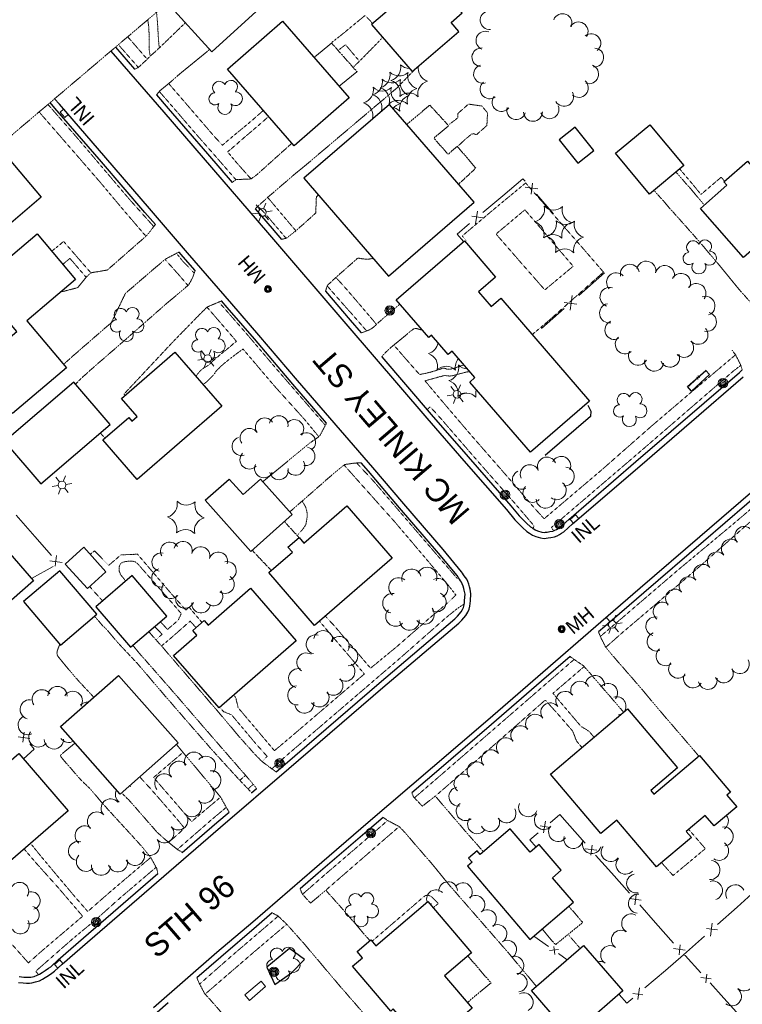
# Model space of a CAD drawing. Extents: x 863487 to 870045, y 569252 to 575761.
# Tile 42 of 66: x 867311 to 867619, y 572581 to 573001. Entities that reach past the tile are written whole.
import ezdxf
from ezdxf.enums import TextEntityAlignment as Align

# ---------------------------------------------------------------- set-up
doc = ezdxf.new("R2010")
doc.units = 0
doc.header["$LTSCALE"] = 0.005
doc.header["$MEASUREMENT"] = 0
for name, pattern in [('DGN Style 2', [25, 12.5, -12.5]), ('DGN Style 3', [37.5, 25, -12.5]), ('DGN Style 5', [20, 10, -10])]:
    doc.linetypes.add(name, pattern=pattern)
for name, color, linetype, lineweight in [('E_DRN_Grate', 5, 'Continuous', 15), ('E_DWY', 2, 'DGN Style 3', 15), ('E_LAND_Vegetation', 3, 'Continuous', 15), ('E_MAP_Limits', 3, 'DGN Style 3', 15), ('E_MISCPROP', 30, 'Continuous', 15), ('E_MISCPROP_HvyDash', 241, 'DGN Style 3', 25), ('E_MISCPROP_HvyLine', 241, 'Continuous', 25), ('E_MISCPROP_Planter', 3, 'Continuous', 15), ('E_MISCPROP_Railing', 30, 'Continuous', 15), ('E_PATH_Sidewalk', 2, 'DGN Style 5', 15), ('E_RDWY', 21, 'Continuous', 25), ('E_RDWY_Name', 21, 'Continuous', 15), ('P_EC_Misc', 4, 'DGN Style 2', 25)]:
    doc.layers.add(name, color=color, linetype=linetype, lineweight=lineweight)
doc.styles.add('Style-IGR_FONT_0', font='IGR_FONT_0.shx')
doc.styles.add('Style-IGR_FONT_1', font='IGR_FONT_1.shx')

# ---------------------------------------------------------------- blocks, each defined once
blk = doc.blocks.new('INLT')
at = {"layer": 'E_MISCPROP_Railing', "color": 40, "linetype": 'Continuous', "lineweight": 0, "flags": 128}
blk.add_lwpolyline([(3, -2), (3, 0), (0, 0), (0, -2), (3, -2)], dxfattribs=at)
blk = doc.blocks.new('INL_4')
at = {"layer": 'E_MISCPROP_Railing', "color": 40, "linetype": 'Continuous', "lineweight": 0, "style": 'Style-IGR_FONT_0'}
blk.add_text('INL', height=6, rotation=0.0002, dxfattribs=at).set_placement((-5.74, -3.01))
blk = doc.blocks.new('INL_5')
at = {"layer": 'E_MISCPROP_Railing', "color": 40, "linetype": 'Continuous', "lineweight": 0, "style": 'Style-IGR_FONT_0'}
blk.add_text('INL', height=6, rotation=359.9999, dxfattribs=at).set_placement((-5.74, -3.01))
blk = doc.blocks.new('INL_6')
at = {"layer": 'E_MISCPROP_Railing', "color": 40, "linetype": 'Continuous', "lineweight": 0, "style": 'Style-IGR_FONT_0'}
blk.add_text('INL', height=6, rotation=359.9999, dxfattribs=at).set_placement((-5.74, -3.01))
blk = doc.blocks.new('MHO_3')
at = {"layer": 'E_DRN_Grate', "color": 20, "linetype": 'Continuous', "lineweight": 0}
for centre, radius in [((0.06, 0.01), 1.5), ((0.07, 0.01), 1.22), ((0.06, 0), 0.968), ((0.03, -0.01), 0.605)]:
    blk.add_circle(centre, radius, dxfattribs=at)
blk = doc.blocks.new('MHO_4')
at = {"layer": 'E_DRN_Grate', "color": 20, "linetype": 'Continuous', "lineweight": 0}
for centre, radius in [((0.06, 0.01), 1.5), ((0.07, 0.01), 1.22), ((0.06, 0), 0.968), ((0.03, -0.01), 0.605)]:
    blk.add_circle(centre, radius, dxfattribs=at)
blk = doc.blocks.new('POLE')
at = {"layer": 'E_MISCPROP', "color": 20, "linetype": 'Continuous', "lineweight": 0}
for centre, radius in [((-0.01, 0.02), 2.02), ((-0.01, 0.03), 1.52), ((0, -0.01), 1.01), ((0, 0), 0.502)]:
    blk.add_circle(centre, radius, dxfattribs=at)
blk = doc.blocks.new('LTP')
at = {"layer": 'E_MISCPROP', "color": 20, "linetype": 'Continuous', "lineweight": 0}
for p, q in [((-1.64, 0.07), (-4.24, 0.14)), ((-0.8, 1.43), (-2, 3.73)), ((0.9, 1.42), (2.27, 3.65)), ((-0.88, -1.42), (-2.24, -3.61)), ((0.76, -1.47), (2, -3.65)), ((1.64, -0.02), (4.16, -0.09))]:
    blk.add_line(p, q, dxfattribs=at)
blk.add_circle((0, 0), 1.64, dxfattribs=at)
blk = doc.blocks.new('TREE')
at = {"layer": 'E_LAND_Vegetation', "color": 93, "linetype": 'Continuous', "lineweight": 0}
for centre, radius, start, end in [((-1.47, 4.28), 2.78, 1.3946, 209.1676), ((3.57, 2.42), 2.97, 278.4237, 139.6576), ((-4.47, 0.2), 2.78, 78.0716, 279.0827), ((-2.01, -4.2), 2.61, 140.7798, 358.7124), ((3.46, -3.43), 2.97, 196.0746, 79.0478)]:
    blk.add_arc(centre, radius, start, end, dxfattribs=at)
blk = doc.blocks.new('PINEL')
at = {"layer": 'E_LAND_Vegetation', "color": 93, "linetype": 'Continuous', "lineweight": 0}
for centre, start, end in [((-8.14, 7.32), 275.2113, 0.9763), ((2.26, 10.71), 215.2113, 300.9763), ((10.41, 3.41), 155.2113, 240.9763), ((-10.4, -3.39), 335.2113, 60.9763), ((8.15, -7.3), 95.2114, 180.9763), ((-2.25, -10.7), 35.2113, 120.9763)]:
    blk.add_arc(centre, 5.72, start, end, dxfattribs=at)
blk = doc.blocks.new('LTP_1')
at = {"layer": 'E_MISCPROP', "color": 20, "linetype": 'Continuous', "lineweight": 0}
for p, q in [((-1.63, 0.07), (-4.24, 0.14)), ((-0.8, 1.43), (-2, 3.73)), ((0.9, 1.42), (2.27, 3.65)), ((-0.88, -1.42), (-2.24, -3.61)), ((0.76, -1.47), (2, -3.65)), ((1.64, -0.02), (4.16, -0.09))]:
    blk.add_line(p, q, dxfattribs=at)
blk.add_circle((0, 0), 1.64, dxfattribs=at)

msp = doc.modelspace()

# ---------------------------------------------------------------- linework, layer by layer
at = {"layer": 'E_DWY', "color": 51, "linetype": 'DGN Style 3', "flags": 128}
for points in [[(867359.8, 572979.84), (867361.43, 572980.6), (867364.93, 572983.81), (867366.52, 572985.43), (867370.42, 572988.94), (867379.33, 572997.57), (867381.52, 572999.69)], [(867465.67, 572993.52), (867464.45, 572992.1), (867455.61, 572983.11), (867453.4, 572981.04)], [(867369.22, 572968.92), (867370.35, 572970.33), (867370.46, 572970.47), (867374.31, 572973.63), (867379.84, 572978.47), (867390.68, 572987.32), (867391.85, 572988.31)], [(867411.3, 572920.25), (867412.42, 572921.36), (867416.47, 572925.04), (867428.95, 572935.77), (867431.18, 572937.53), (867471.53, 572971.66), (867478.85, 572979.22), (867481.25, 572981.43), (867481.2, 572981.49)], [(867401.52, 572931.56), (867403.14, 572932.78), (867409.52, 572933.06), (867412.06, 572934.91), (867426.05, 572947.47), (867426.97, 572948.21)], [(867602.82, 572921.92), (867601.34, 572923.75), (867596.57, 572929.4), (867594.73, 572931.43), (867590.78, 572936.02)], [(867634.84, 572865.15), (867633.71, 572867.17), (867630.56, 572870.58), (867624.68, 572878.07), (867617.44, 572886.21), (867609.04, 572896.49), (867600.2, 572906.93), (867594.27, 572913.63), (867590.22, 572918.17), (867587.96, 572920.67), (867586.21, 572922.7), (867585.68, 572923.39), (867582.92, 572926.43), (867581.37, 572928.24)], [(867422.47, 572907.27), (867424.67, 572907.8), (867424.67, 572907.8), (867428.48, 572910.78), (867433.74, 572915.45), (867437.13, 572918.52), (867437.4, 572925.43), (867438.26, 572926.21)], [(867368.72, 572913.65), (867366.64, 572910.87), (867364.88, 572908.77), (867355, 572900.11), (867348.27, 572894.21), (867341.27, 572893.02), (867339.52, 572891.48), (867335.63, 572886.69), (867330.3, 572885.28)], [(867378.83, 572901.89), (867373, 572898.85), (867372.94, 572898.81), (867366.51, 572893.33), (867355.92, 572884.2), (867349.98, 572871.8), (867333.31, 572857.32), (867329.59, 572853.95)], [(867441.32, 572885.17), (867442.03, 572887.59), (867445.72, 572891.04), (867455.07, 572899.3), (867456.08, 572899.15), (867457.36, 572898.94), (867459.26, 572898.81), (867461.05, 572899.03), (867461.5, 572899.31)], [(867385.69, 572893.97), (867384.56, 572890.8), (867382.9, 572887.82), (867373.06, 572879.54), (867355.8, 572864.35), (867342.72, 572853.02), (867336.93, 572847.83), (867334.66, 572845.49)], [(867330.32, 572885.28), (867328.56, 572884.93)], [(867396.91, 572881.07), (867394.95, 572880.17), (867390.93, 572878.47), (867390.84, 572878.43), (867387.56, 572875.19), (867376.33, 572863.68), (867355.34, 572841.27), (867355.81, 572840.72)], [(867456.53, 572867.37), (867459.07, 572868.29), (867460.12, 572868.72), (867461.35, 572869.48), (867462.03, 572870.04), (867462.9, 572870.88), (867464.29, 572872.16), (867466.33, 572873.97), (867468.27, 572875.58), (867470.52, 572877.53), (867472.54, 572879.26), (867473.03, 572879.69)], [(867465.29, 572857.16), (867466.32, 572858.46), (867467.4, 572859.52), (867468.35, 572860.39), (867469.1, 572861.05), (867470.14, 572861.98), (867473.67, 572864.85), (867475.7, 572866.54), (867477.54, 572868.09), (867478.64, 572868.92), (867479.43, 572869.3), (867480.05, 572869.3), (867481.22, 572868.88), (867482.6, 572868.6)], [(867619.05, 572851.57), (867618.35, 572853.79), (867616.12, 572858.14), (867614.72, 572859.97)], [(867441.74, 572828.94), (867438.73, 572823.26), (867434.43, 572820.3), (867414.54, 572803.88)], [(867347.26, 572822.52), (867345.21, 572824.71)], [(867456.46, 572812), (867453.96, 572811.87), (867449.4, 572811.23), (867444.41, 572807.1), (867431.3, 572795.61), (867426.01, 572791)], [(867409.8, 572671.24), (867404.78, 572676.47), (867393.07, 572689.3), (867382.49, 572701.42), (867371.94, 572713.6), (867361.28, 572726.12), (867352.99, 572734.94), (867347.47, 572741.42), (867346.21, 572742.5), (867342.77, 572746.55)], [(867420.21, 572680.17), (867418.22, 572681.55), (867414.17, 572684.6), (867411.38, 572687.39), (867404.29, 572695.35), (867396.77, 572704.3), (867371.31, 572733.89), (867369.03, 572736.39), (867366.6, 572739.18), (867365.87, 572739.95)], [(867557.78, 572739.82), (867558.37, 572738.26), (867558.72, 572737.38), (867560.84, 572733.22), (867564.22, 572729.19), (867575.1, 572716.69), (867585.15, 572704.74), (867596.6, 572691.45), (867600.46, 572686.89)], [(867327.95, 572734.53), (867327.37, 572733.01), (867327.12, 572732.41), (867326.85, 572731.62), (867326.73, 572730.42), (867327.33, 572729.18), (867328.06, 572728.31), (867328.89, 572727.27), (867330.06, 572725.84), (867330.93, 572724.82), (867332.18, 572723.37), (867333.41, 572721.88), (867334.64, 572720.4), (867336.06, 572718.83), (867337.47, 572717.3), (867338.94, 572715.72), (867340.29, 572714.32), (867341.67, 572712.79), (867342.44, 572711.94)], [(867411.9, 572673.05), (867410.22, 572675.16), (867407.14, 572678.73), (867399.59, 572687.4), (867389.21, 572699.35), (867377.56, 572712.86), (867368.66, 572723.03), (867361.8, 572730.82), (867359.08, 572734.14)], [(867545.62, 572729.3), (867547.11, 572728.24), (867551.34, 572725.36), (867554.28, 572722), (867561.45, 572713.7), (867564.45, 572710.24), (867568.43, 572705.56)], [(867369.81, 572636.77), (867369.26, 572639.08), (867366.81, 572643.5), (867363.05, 572648.2), (867356.84, 572655.01), (867351.26, 572661.08), (867346.19, 572666.7), (867340.82, 572673), (867337, 572676.64), (867328.59, 572686.33), (867328.15, 572687.14), (867334.47, 572692.45)], [(867400.16, 572662.98), (867399.07, 572664.83), (867396.52, 572669.41), (867380.68, 572688.26), (867377.71, 572691.83)], [(867380.21, 572645.76), (867378.02, 572647.1), (867374.1, 572650.25), (867369.58, 572654.24), (867357.53, 572668.03), (867354.32, 572671.12)], [(867478.14, 572671.17), (867478.81, 572669.47), (867482.57, 572665.5), (867488.13, 572669.77), (867497.73, 572658.54), (867502.12, 572653.45), (867508.64, 572646.07)], [(867465.9, 572660.72), (867467.74, 572659.41), (867472.8, 572656.73), (867475.05, 572654.38), (867482.2, 572646.06), (867485.96, 572641.75), (867487.82, 572639.56), (867493.3, 572632.75), (867519.41, 572602.78), (867526.66, 572594.12), (867531.25, 572588.61)], [(867430.42, 572630.21), (867431.48, 572627.9), (867431.56, 572627.82), (867434.91, 572624.12), (867441.42, 572629.64), (867448.91, 572621.22), (867455.35, 572613.77), (867457.57, 572611.14), (867460.23, 572608.14)], [(867418.56, 572619.96), (867420.92, 572618.75), (867424.66, 572615.24), (867432.47, 572606.47), (867446.59, 572589.73), (867461.78, 572572.24), (867472.81, 572559.15), (867476.04, 572558.73)], [(867386.46, 572592.28), (867387.42, 572589.97), (867389.76, 572585.53), (867393.46, 572581.44), (867400.41, 572573.33), (867404.71, 572568.74), (867412.54, 572559.84), (867416.9, 572554.96), (867417.3, 572554.52), (867417.76, 572554.3)]]:
    msp.add_lwpolyline(points, dxfattribs=at)
at = {"layer": 'E_LAND_Vegetation', "color": 93, "linetype": 'Continuous'}
for centre, radius, start, end in [((867511.28, 573000.76), 3.99, 96.364, 276.3487), ((867542.37, 572999.49), 4.05, 338.3363, 158.321), ((867549.21, 572995.96), 4.05, 328.1158, 148.1005), ((867509.48, 572992.07), 3.99, 68.8401, 248.8248), ((867554.63, 572990.98), 4.05, 309.4643, 129.449), ((867507.75, 572984.95), 3.99, 85.5802, 265.5649), ((867555.88, 572984.86), 4.05, 265.8102, 85.7949), ((867467.65, 572980.61), 5.72, 285.9222, 11.6871), ((867477.23, 572985.88), 5.72, 225.9222, 269.0027), ((867486.59, 572980.22), 5.72, 169.1772, 251.6871), ((867508.45, 572977.82), 3.99, 106.1492, 286.1339), ((867553.7, 572977.74), 4.05, 249.6608, 69.6455), ((867459.86, 572974.49), 5.72, 285.9222, 11.6871), ((867469.45, 572979.77), 5.72, 225.9222, 311.6871), ((867467.42, 572969.67), 5.72, 345.9222, 71.6871), ((867478.81, 572974.1), 5.72, 165.9222, 251.6871), ((867486.36, 572969.28), 5.72, 105.9222, 191.6871), ((867549.33, 572971.9), 4.05, 228.74, 48.7247), ((867455.99, 572971.01), 5.72, 285.9222, 11.6871), ((867465.58, 572976.28), 5.72, 225.9222, 311.6871), ((867474.94, 572970.61), 5.72, 165.9222, 251.6871), ((867511.23, 572971.25), 3.99, 128.5157, 308.5004), ((867459.63, 572963.55), 5.72, 345.9222, 71.6871), ((867478.58, 572963.16), 5.72, 105.9222, 191.6871), ((867476.78, 572964), 5.72, 45.9222, 131.6871), ((867516.33, 572965.84), 3.99, 142.1327, 322.1174), ((867543.06, 572968.09), 4.05, 209.2035, 29.1882), ((867455.76, 572960.07), 5.72, 345.9222, 71.6871), ((867468.99, 572957.89), 5.72, 117.5202, 131.6871), ((867468.99, 572957.89), 5.72, 45.9222, 83.0044), ((867474.71, 572959.67), 5.72, 105.9222, 143.4862), ((867522.62, 572962.36), 3.99, 163.0533, 343.038), ((867536.87, 572962.76), 3.99, 202.194, 22.1787), ((867465.13, 572954.4), 5.72, 123.6428, 131.6871), ((867529.79, 572961.63), 3.99, 181.5523, 1.537), ((867571.13, 572892.55), 4.09, 13.4189, 193.4036), ((867578.09, 572893.91), 4.09, 346.7513, 166.736), ((867586.05, 572892.03), 4.09, 346.7513, 166.736), ((867565.26, 572888.96), 4.09, 42.0765, 222.0612), ((867592.91, 572888.71), 4.09, 332.43, 152.4147), ((867562.44, 572882.7), 4.09, 72.0652, 252.0499), ((867599.45, 572884.35), 4.09, 324.4565, 144.4412), ((867603.32, 572878.91), 4.09, 288.8416, 108.8263), ((867562.26, 572875.77), 4.09, 99.6004, 279.5851), ((867603.91, 572872.1), 4.09, 255.6574, 75.6421), ((867564.56, 572868.63), 4.09, 115.6134, 295.5981), ((867568.98, 572862.51), 4.09, 130.7744, 310.7591), ((867600.34, 572866.59), 4.09, 221.3732, 41.3579), ((867483.64, 572864.05), 5.72, 285.9222, 351.1266), ((867594.21, 572861.02), 4.09, 224.2205, 44.2052), ((867483.41, 572853.11), 5.72, 345.9222, 71.6871), ((867574.56, 572857.7), 4.09, 151.5269, 331.5115), ((867588.21, 572856.84), 4.09, 201.6082, 21.5929), ((867492.77, 572847.44), 5.72, 45.9222, 131.6871), ((867492.37, 572852.53), 5.72, 285.9222, 11.6871), ((867502.36, 572852.71), 5.72, 139.3644, 191.6871), ((867501.95, 572857.8), 5.72, 225.9222, 268.2225), ((867581.48, 572855.16), 4.09, 170.3456, 350.3303), ((867492.14, 572841.59), 5.72, 345.9222, 71.6871), ((867501.5, 572835.92), 5.72, 45.9222, 131.6871), ((867511.08, 572841.19), 5.72, 160.5521, 191.6871), ((867421.36, 572828.07), 3.98, 348.1032, 168.0878), ((867415.39, 572827.13), 3.98, 33.8979, 213.8826), ((867428.03, 572826.4), 3.98, 318.1258, 138.1105), ((867408.86, 572822.64), 3.98, 34.8769, 214.8615), ((867433.09, 572820.82), 3.98, 307.3213, 127.306), ((867405.41, 572819.03), 3.98, 107.3845, 287.3692), ((867408.78, 572813.29), 3.98, 136.5283, 316.513), ((867432.82, 572814.76), 3.98, 258.6487, 78.6334), ((867414.98, 572809.59), 3.98, 154.5648, 334.5495), ((867428.46, 572810.62), 3.98, 210.2237, 30.2083), ((867528.39, 572807.11), 4.02, 24.0243, 204.009), ((867535.73, 572810.38), 4.02, 24.0243, 204.009), ((867541.84, 572810.67), 4.02, 335.5514, 155.5361), ((867421.44, 572808.74), 3.98, 192.5775, 12.5621), ((867525.03, 572804.7), 4.02, 115.2776, 295.2622), ((867543.38, 572806.18), 4.02, 263.9047, 83.8894), ((867539.95, 572800.25), 4.02, 233.4526, 53.4373), ((867529.53, 572799.1), 4.02, 136.4134, 316.3981), ((867535.13, 572796.64), 4.02, 182.2629, 2.2476), ((867619.88, 572780.8), 4, 41.0907, 221.0753), ((867374.82, 572774.22), 3.93, 30.2953, 210.2799), ((867380.55, 572774.46), 3.93, 343.5221, 163.5067), ((867614.13, 572775.4), 4, 43.8419, 223.8266), ((867371.18, 572769.57), 3.93, 76.9957, 256.9804), ((867388.07, 572772.23), 3.93, 343.5221, 163.5067), ((867395.6, 572770), 3.93, 343.5221, 163.5067), ((867608.17, 572769.95), 4, 41.5935, 221.5782), ((867399.3, 572765.89), 3.93, 284.1533, 104.138), ((867602.19, 572764.65), 4, 41.6982, 221.6829), ((867371.11, 572762.87), 3.93, 103.6084, 283.5931), ((867477.98, 572762.47), 4.18, 16.1715, 196.1562), ((867484.62, 572763.26), 4.18, 337.5276, 157.5123), ((867375.36, 572757.95), 3.93, 140.0799, 320.0646), ((867398.44, 572760.15), 3.93, 236.3228, 56.3075), ((867472.48, 572758.77), 4.18, 51.7046, 231.6893), ((867489.29, 572758.52), 4.18, 298.5078, 118.4925), ((867596.17, 572759.35), 4, 40.8937, 220.8784), ((867393.53, 572754.91), 3.93, 218.5162, 38.5008), ((867469.86, 572752.07), 4.18, 80.6432, 260.6279), ((867488.55, 572752.53), 4.18, 244.4131, 64.3977), ((867590.32, 572754.08), 4, 44.1364, 224.121), ((867381.32, 572753.87), 3.93, 156.8114, 336.7961), ((867388.16, 572751.86), 3.93, 174.9846, 354.9693), ((867585.05, 572748.53), 4, 53.0846, 233.0693), ((867471.14, 572746.42), 4.18, 136.4937, 316.4783), ((867483.52, 572747.3), 4.18, 219.378, 39.3626), ((867477.14, 572744.7), 4.18, 184.096, 4.0807), ((867581.88, 572742.23), 4, 76.7475, 256.7322), ((867440.33, 572736.33), 4.08, 349.7378, 169.7225), ((867582.46, 572735.68), 4, 110.8989, 290.8836), ((867437.12, 572734.51), 4.08, 76.0038, 255.9884), ((867447.29, 572733.77), 4.08, 330.9678, 150.9525), ((867433.14, 572726.77), 4.08, 60.1806, 240.1653), ((867451, 572729.43), 4.08, 270.1705, 90.1552), ((867586.26, 572729.42), 4, 128.0613, 308.046), ((867591.64, 572724.1), 4, 139.488, 319.4726), ((867618.03, 572726.01), 4, 209.0092, 28.9939), ((867429.66, 572720.08), 4.08, 76.4655, 256.4501), ((867449.77, 572722.89), 4.08, 232.7736, 52.7583), ((867611.18, 572722.1), 4, 206.1561, 26.1408), ((867444.65, 572716.9), 4.08, 225.7193, 45.704), ((867549.9, 572714.74), 4.04, 26.0576, 206.0422), ((867556.24, 572717.18), 4.04, 355.5881, 175.5727), ((867598.01, 572719.95), 4, 149.5782, 329.5629), ((867604.35, 572719.31), 4, 190.6828, 10.6675), ((867320.31, 572711.06), 4.12, 35.1281, 215.1128), ((867326.97, 572712.47), 4.12, 359.3845, 179.3692), ((867333.51, 572710.37), 4.12, 327.1315, 147.1162), ((867429.24, 572712.74), 4.08, 95.355, 275.3397), ((867438.73, 572711.94), 4.08, 214.4209, 34.4056), ((867543.58, 572710.41), 4.04, 37.1533, 217.138), ((867561.83, 572713.8), 4.04, 320.9011, 140.8858), ((867315.13, 572706.78), 4.12, 75.2675, 255.2522), ((867339.75, 572705.75), 4.12, 85.3093, 134.8661), ((867565.4, 572708.15), 4.04, 322.7459, 106.2867), ((867432.28, 572709.26), 4.08, 187.572, 7.5566), ((867537.14, 572705.53), 4.04, 37.1533, 217.138), ((867314.33, 572700.1), 4.12, 113.6382, 293.6229), ((867530.69, 572700.67), 4.04, 36.9709, 216.9555), ((867566.95, 572700.5), 4.04, 86.131, 99.3652), ((867565.4, 572708.15), 4.04, 286.3021, 297.7556), ((867318.82, 572694.82), 4.12, 143.9862, 323.9709), ((867524.4, 572695.73), 4.04, 39.0066, 218.9913), ((867325.49, 572694), 4.12, 180.8762, 0.8609), ((867331.76, 572696.8), 4.12, 216.0876, 299.6903), ((867518.2, 572690.61), 4.04, 39.8847, 219.8694), ((867511.9, 572685.47), 4.04, 38.4239, 218.4086), ((867378.75, 572680.56), 4.1, 39.5918, 219.5765), ((867385.22, 572684.46), 4.1, 23.8673, 203.8519), ((867390.35, 572682.67), 4.1, 318.5667, 138.5514), ((867392.59, 572676.55), 4.1, 277.4876, 97.4722), ((867505.69, 572680.41), 4.04, 39.9719, 219.9566), ((867372.52, 572675.24), 4.1, 39.6342, 219.6189), ((867500.12, 572675.1), 4.04, 50.2141, 230.1988), ((867355.78, 572670.57), 4.1, 152.3179, 233.6881), ((867355.78, 572670.57), 4.1, 53.7034, 61.2657), ((867389.7, 572670.89), 4.1, 232.3878, 52.3724), ((867497.97, 572669.6), 4.04, 99.3537, 279.3384), ((867349.67, 572664.52), 4.1, 42.0758, 222.0605), ((867384.33, 572665.08), 4.1, 224.9922, 44.9768), ((867501.06, 572663.35), 4.04, 125.9259, 305.9106), ((867518.49, 572662.41), 4.04, 209.862, 29.8467), ((867527.7, 572665.02), 4.04, 156.9757, 336.9604), ((867343.86, 572658.95), 4.1, 45.7498, 225.7345), ((867378.49, 572659.45), 4.1, 222.9467, 42.9314), ((867505.92, 572657.8), 4.04, 143.8318, 323.8165), ((867511.53, 572658.7), 4.04, 204.8113, 24.796), ((867534.43, 572659.55), 4.04, 137.8279, 317.8126), ((867609.05, 572659.18), 4.06, 305.4476, 35.9592), ((867338.59, 572653), 4.1, 51.9792, 231.9639), ((867372.52, 572653.94), 4.1, 221.1185, 41.1031), ((867540.49, 572654.46), 4.04, 142.2134, 322.1981), ((867611.15, 572652.56), 4.06, 277.4703, 97.455), ((867366.34, 572648.59), 4.1, 220.6237, 40.6083), ((867546.99, 572651.47), 4.04, 165.4187, 345.4034), ((867335.78, 572646.35), 4.1, 74.4379, 254.4226), ((867554.86, 572649.33), 4.04, 163.1917, 343.1764), ((867562.91, 572645.88), 4.04, 142.3756, 322.3603), ((867609.17, 572646.43), 4.06, 236.5403, 56.5249), ((867339.13, 572641.78), 4.1, 136.6914, 316.6761), ((867352.74, 572641.51), 4.1, 196.2207, 16.2054), ((867360.01, 572644.3), 4.1, 206.6257, 26.6104), ((867569.22, 572640.52), 4.04, 136.7036, 316.6883), ((867345.51, 572640.12), 4.1, 175.0091, 354.9938), ((867605.5, 572638.27), 4.06, 264.8258, 84.8105), ((867573.77, 572632.53), 4.04, 102.3545, 282.3391), ((867310.86, 572629.15), 3.84, 327.9485, 147.9332), ((867493.62, 572629.29), 3.97, 2.6612, 182.6459), ((867499.9, 572628.84), 3.97, 319.4458, 139.4305), ((867606.53, 572629.54), 4.06, 286.8191, 106.8038), ((867616.07, 572627.92), 4.06, 25.7135, 205.6982), ((867315.72, 572625.18), 3.84, 288.3913, 108.376), ((867488.38, 572625.83), 3.97, 45.7325, 198.7917), ((867505.24, 572623.46), 3.97, 309.8616, 129.8462), ((867574.56, 572623.93), 4.04, 85.6254, 265.61), ((867315.33, 572619.08), 3.84, 252.9336, 72.9183), ((867486.2, 572619.86), 3.97, 85.9588, 96.9717), ((867510.19, 572617.34), 3.97, 308.0196, 128.0042), ((867571.65, 572615.5), 4.04, 59.5085, 239.4932), ((867311.12, 572614.82), 3.84, 208.6575, 28.6422), ((867514.67, 572611), 3.97, 302.8979, 122.8826), ((867567.29, 572608.56), 4.04, 56.0645, 236.0492), ((867518.8, 572604.31), 3.97, 300.7457, 120.7303), ((867562.69, 572601.98), 4.04, 57.297, 237.2817), ((867521.88, 572597.51), 3.97, 288.3707, 108.3554), ((867558.32, 572595.2), 4.04, 57.5657, 103.9156), ((867523.31, 572590.19), 3.97, 275.5584, 95.5431), ((867619.84, 572590.75), 4.06, 227.5438, 47.5284), ((867525.86, 572581.88), 3.97, 298.3624, 118.347), ((867614.61, 572584.37), 4.06, 230.8989, 50.8836)]:
    msp.add_arc(centre, radius, start, end, dxfattribs=at)
at = {"layer": 'E_MAP_Limits', "color": 73, "linetype": 'DGN Style 3', "flags": 128}
msp.add_lwpolyline([(867461.31, 573082.71), (867422.93, 573049.71), (867300.69, 572945.98), (867185.47, 572846.95), (867090.58, 572766.2), (866982.7, 572673.73), (866920.74, 572621.43), (866864.04, 572616.79), (866775.8, 572607.98), (866666.37, 572605.33)], dxfattribs=at)
at = {"layer": 'E_MISCPROP_HvyDash', "color": 241, "linetype": 'DGN Style 3', "flags": 128}
for points in [[(867436.45, 572984.85), (867443.86, 572991.02), (867454.7, 572978.8), (867447.07, 572972.61)], [(867475.92, 572956.36), (867485.77, 572964.53), (867493.8, 572955.77), (867487.49, 572950.43), (867493.57, 572943.59), (867497.47, 572946.98), (867505.4, 572937.66), (867498.02, 572930.77)], [(867423.73, 572786.92), (867429.97, 572780.11)], [(867418.15, 572766.07), (867409.99, 572774.67)], [(867533.69, 572613.09), (867539.3, 572606.42), (867551.01, 572615.92), (867545.08, 572622.78)], [(867502, 572601.59), (867511.83, 572590.1), (867501.82, 572581.7)]]:
    msp.add_lwpolyline(points, dxfattribs=at)
at = {"layer": 'E_MISCPROP_HvyLine', "color": 241, "linetype": 'Continuous', "flags": 128}
for points in [[(867373.88, 573008.09), (867392.77, 572987.29), (867413.28, 573005.92), (867401.35, 573019.07), (867395.02, 573026.03)], [(867301.7, 572946.84), (867320.05, 572925.31), (867295.98, 572904.8), (867277.71, 572926.24)]]:
    msp.add_lwpolyline(points, dxfattribs=at)
for points in [[(867485.59, 573020.16), (867460.95, 572999.01), (867478.2, 572978.92), (867498.1, 572995.99), (867494.82, 572999.81), (867499.56, 573003.89)], [(867422.98, 573000.36), (867451.41, 572967.61), (867427.86, 572947.18), (867399.44, 572979.92)], [(867432.08, 572933.36), (867468.16, 572891.6), (867504.64, 572923.12), (867468.56, 572964.88)], [(867540.93, 572949.69), (867548.92, 572939.74), (867555.71, 572945.19), (867547.73, 572955.14)], [(867579.69, 572956.2), (867594.1, 572938.76), (867579.42, 572926.62), (867565.01, 572944.06)], [(867621.34, 572940.68), (867640.94, 572918.23), (867619.52, 572899.54), (867601.21, 572920.52), (867612.47, 572930.34), (867611.19, 572931.82)], [(867318.25, 572909.63), (867334.72, 572890.13), (867313.89, 572872.54), (867330.81, 572852.5), (867307.76, 572833.03), (867291.29, 572852.54), (867309.6, 572868), (867292.68, 572888.03)], [(867516.05, 572882.19), (867553.95, 572838.28), (867528.68, 572816.46), (867502.81, 572846.43), (867505.01, 572848.33), (867495.31, 572859.57), (867493.64, 572858.13), (867486.48, 572866.43), (867485.33, 572865.44), (867471.42, 572881.55), (867500.52, 572906.66), (867513.86, 572891.21), (867506.57, 572884.92), (867511.97, 572878.67)], [(867377.09, 572859.18), (867397.12, 572836.1), (867361.03, 572804.78), (867346.33, 572821.72), (867357.38, 572831.3), (867358.73, 572829.74), (867361.03, 572831.73), (867354.34, 572839.44)], [(867333.94, 572846.33), (867304.41, 572821.01), (867319.87, 572802.98), (867349.4, 572828.3)], [(867427.03, 572789.85), (867409.43, 572774.17), (867390.01, 572795.96), (867400.21, 572805.05), (867406.11, 572798.43), (867413.51, 572805.03)], [(867469.7, 572771.23), (867436.55, 572742.61), (867417.09, 572765.16), (867427.16, 572773.85), (867425.27, 572776.05), (867429.99, 572780.12), (867432.07, 572777.7), (867450.43, 572793.55)], [(867275.26, 572749.66), (867304.77, 572775.35), (867316.77, 572761.57), (867287.26, 572735.88)], [(867330.27, 572768.73), (867339.74, 572758.3), (867347.66, 572765.48), (867338.19, 572775.91)], [(867312.49, 572752.76), (867328.22, 572734.21), (867343.74, 572747.37), (867328.02, 572765.92)], [(867343.37, 572750.57), (867358.14, 572733.33), (867373.64, 572746.6), (867358.87, 572763.84)], [(867428.76, 572736.06), (867395.9, 572707.45), (867376.46, 572729.79), (867386.39, 572738.43), (867384.65, 572740.43), (867389.58, 572744.72), (867391.28, 572742.77), (867409.28, 572758.44)], [(867378.46, 572692.49), (867353.78, 572670.64), (867328.3, 572699.43), (867352.98, 572721.27)], [(867537.24, 572679.15), (867570.1, 572706.97), (867591.39, 572681.83), (867580, 572672.2), (867581.3, 572670.66), (867600.76, 572687.14), (867613.99, 572671.51), (867612.49, 572670.24), (867616.7, 572665.26), (867607.01, 572657.05), (867603.21, 572661.54), (867595.16, 572654.72), (867597.32, 572652.17), (867582.46, 572639.58), (867565.54, 572659.56), (867558.72, 572653.79)], [(867310.54, 572687.93), (867331.58, 572663.52), (867302.62, 572638.55), (867292.7, 572650.06), (867288.76, 572646.67), (867278.25, 572658.85), (867282.27, 572662.32), (867281.65, 572663.03)], [(867501.8, 572639.91), (867528.44, 572608.62), (867547.09, 572624.49), (867538.15, 572634.99), (867541.85, 572638.14), (867532.43, 572649.21), (867528.54, 572645.89), (867520.09, 572655.81), (867507.28, 572644.91), (867505.95, 572646.48), (867502.29, 572643.37), (867503.8, 572641.6)], [(867462.74, 572605.91), (867484.89, 572624.78), (867503.53, 572602.89), (867492.08, 572593.13), (867503.84, 572579.33), (867494.9, 572571.71), (867490.23, 572577.19), (867482.56, 572570.66), (867479.49, 572568.05), (867470.16, 572579), (867469.09, 572578.09), (867452.79, 572597.23), (867457.03, 572600.84), (867454.77, 572603.5), (867460.58, 572608.44)], [(867545.95, 572567.45), (867529.18, 572586.82), (867551.37, 572606.03), (867568.14, 572586.66)]]:
    msp.add_lwpolyline(points, close=True, dxfattribs=at)
at = {"layer": 'E_MISCPROP_Planter', "linetype": 'Continuous'}
for points in [[(867413.86, 572590.91), (867406.89, 572584.95)], [(867406.89, 572584.95), (867408.83, 572582.66), (867415.76, 572588.58), (867413.86, 572590.91)]]:
    msp.add_lwpolyline(points, dxfattribs=at)
at = {"layer": 'E_MISCPROP_Railing', "color": 40, "linetype": 'Continuous'}
for p, q in [((867531.85, 572928.79), (867526.39, 572929.53)), ((867529, 572926.55), (867529.61, 572931.23)), ((867508.33, 572916.49), (867503.67, 572917.19)), ((867506.15, 572919.38), (867505.31, 572913.94)), ((867545.66, 572877.07), (867546.48, 572883.36)), ((867543.06, 572880.34), (867548.46, 572879.66)), ((867601, 572848.31), (867599.5, 572848.48)), ((867600.27, 572849.21), (867600.06, 572847.46)), ((867323.79, 572770.21), (867329.05, 572769.47)), ((867326.55, 572772.36), (867325.94, 572767.85)), ((867310.16, 572695.05), (867315.16, 572694.36)), ((867312.77, 572697.1), (867312.2, 572692.81)), ((867537.07, 572656.4), (867532.81, 572657.06)), ((867535.09, 572659.05), (867534.29, 572654.09)), ((867557.06, 572646.71), (867552.07, 572647.36)), ((867554.47, 572644.65), (867555.01, 572648.93)), ((867575.87, 572625.41), (867570.88, 572626.06)), ((867573.28, 572623.35), (867573.81, 572627.63)), ((867608.46, 572612.75), (867603.74, 572613.31)), ((867606.17, 572615.59), (867605.49, 572610.08)), ((867539.08, 572602.27), (867538.72, 572605.62)), ((867592.08, 572602.05), (867592.62, 572606.33)), ((867540.68, 572604.3), (867536.77, 572603.91)), ((867594.67, 572604.11), (867589.69, 572604.76)), ((867605.73, 572591.88), (867601.41, 572592.38)), ((867603.52, 572590.07), (867603.93, 572593.77)), ((867572.43, 572585.64), (867576.69, 572585.04)), ((867574.44, 572583.02), (867575.18, 572587.99))]:
    msp.add_line(p, q, dxfattribs=at)
at = {"layer": 'E_MISCPROP_Railing', "color": 40, "linetype": 'Continuous', "flags": 128}
for points in [[(867526.4, 572932.06), (867525.47, 572933.12), (867516.89, 572925.89)], [(867516.89, 572925.89), (867508.39, 572918.73)], [(867538.56, 572918.18), (867531.24, 572926.54)], [(867502.77, 572913.99), (867497.46, 572909.51), (867500.13, 572906.33)], [(867549.4, 572883.36), (867560.31, 572893)], [(867533.46, 572869.28), (867543.06, 572877.76)], [(867603.62, 572851.42), (867600.99, 572849.03)], [(867599.25, 572847.45), (867596.26, 572844.73)], [(867309.4, 572789.67), (867317.37, 572780.47)], [(867317.37, 572780.47), (867324.39, 572772.38)], [(867325.12, 572767.73), (867315.83, 572762.65)], [(867315.15, 572692.04), (867317.05, 572689.85), (867312.42, 572685.75)], [(867544.43, 572658.33), (867541.27, 572661.9), (867537.13, 572658.45)], [(867552.07, 572649.68), (867544.43, 572658.33)], [(867531.98, 572654.15), (867528.39, 572651.16), (867531.1, 572648.07)], [(867563.24, 572637.03), (867556.51, 572644.64)], [(867570.88, 572628.38), (867563.24, 572637.03)], [(867626.29, 572630.96), (867616.8, 572622.47)], [(867582.04, 572615.74), (867575.32, 572623.35)], [(867616.8, 572622.47), (867608.45, 572615)], [(867589.69, 572607.08), (867582.04, 572615.74)], [(867536.36, 572605.67), (867530.15, 572610.08)], [(867602.93, 572610.06), (867593.99, 572602.06), (867594.65, 572601.76)], [(867544.38, 572599.97), (867540.63, 572602.63)], [(867586.27, 572595.46), (867593.99, 572602.06)], [(867601.38, 572594.38), (867594.65, 572601.76)], [(867577.49, 572587.96), (867586.27, 572595.46)], [(867611.2, 572583.6), (867605.29, 572590.09)], [(867566.48, 572585.22), (867569.83, 572581.41), (867572.39, 572583.6)], [(867617.93, 572576.22), (867611.2, 572583.6)]]:
    msp.add_lwpolyline(points, dxfattribs=at)
at = {"layer": 'E_PATH_Sidewalk', "color": 51, "linetype": 'DGN Style 5', "flags": 128}
for points in [[(867370.36, 572988.89), (867369.94, 572994.29), (867369.67, 572999.44), (867369.3, 573003.34), (867369.13, 573004.06)], [(867366.52, 572985.43), (867366.04, 572988.71), (867366.09, 572993.94), (867365.91, 572997.9), (867365.5, 573000.84), (867365.46, 573000.95)], [(867444.03, 572991.33), (867448.13, 572994.52), (867458.19, 573002.82), (867461.41, 572999.4)], [(867356.92, 572993.7), (867360.89, 572989.17), (867365.24, 572984.13)], [(867352.96, 572990.34), (867361.47, 572980.63)], [(867446.92, 572988.1), (867449.73, 572990.23), (867449.84, 572990.31), (867455.76, 572983.27)], [(867370.39, 572970.38), (867373.24, 572967.14), (867386.35, 572951.88), (867393.18, 572944.11), (867399.59, 572936.75), (867403.07, 572932.73)], [(867374.43, 572973.73), (867382.29, 572964.63), (867393.67, 572951.41), (867397.31, 572947.44), (867398.69, 572948.64), (867402.31, 572951.68), (867408.68, 572956.95), (867410.61, 572958.59), (867414.77, 572962.27)], [(867368.04, 572912.75), (867357.48, 572924.57), (867335.83, 572950.07), (867322.91, 572964.84)], [(867497.73, 572960.97), (867502.29, 572964.99), (867507.98, 572964.17), (867510.4, 572961.23), (867510.12, 572955.83)], [(867319.14, 572961.64), (867330.57, 572948.5), (867345.04, 572931.83), (867355.54, 572919.31), (867364.71, 572908.62)], [(867417.01, 572959.68), (867413.45, 572956.53), (867406.77, 572950.85), (867403.81, 572948.25), (867401.31, 572946.08), (867399.55, 572944.62), (867403.14, 572940.26), (867409.54, 572933.07)], [(867497.73, 572960.97), (867497.77, 572959.15), (867494.22, 572956.41)], [(867510.12, 572955.83), (867505.81, 572952.04), (867505.23, 572952.09), (867504.46, 572952.39), (867503.6, 572952.19), (867501.13, 572950.16), (867497.89, 572947.16)], [(867592.37, 572937.33), (867594.27, 572935.06), (867598, 572930.64), (867601.42, 572926.44), (867610.07, 572933.8), (867611.5, 572932.09)], [(867529.45, 572866.67), (867535.59, 572871.81), (867559.85, 572893.31), (867550.7, 572903.91), (867526.66, 572931.34), (867513.69, 572920.61), (867499.59, 572908.73), (867501.35, 572906.82), (867500.82, 572906.31)], [(867416.61, 572925.16), (867418.83, 572922.57), (867422.86, 572917.77), (867428.66, 572910.94)], [(867412.53, 572921.46), (867416.08, 572917.64), (867420.2, 572912.79), (867424.46, 572907.75)], [(867546.93, 572895.82), (867526.34, 572919.88), (867514.02, 572909.57)], [(867514.02, 572909.57), (867524.97, 572896.97), (867534.84, 572885.73), (867546.95, 572895.83)], [(867341.24, 572892.99), (867329.58, 572906.41), (867327.74, 572904.81), (867324.51, 572902.22)], [(867329.25, 572896.61), (867332.28, 572899.17), (867339.22, 572891.11)], [(867377.74, 572901.32), (867380.3, 572898.11), (867385.31, 572892.9)], [(867382.65, 572887.61), (867378.71, 572892.17), (867372.85, 572898.74)], [(867445.73, 572891.05), (867449.88, 572886.44), (867455.63, 572879.76), (867463.05, 572871.02)], [(867441.99, 572887.45), (867449.56, 572878.77), (867452.05, 572876.03), (867458.84, 572868.21)], [(867385.96, 572848.97), (867387.9, 572851.18), (867388.44, 572851.72), (867389.21, 572852.3), (867390.2, 572852.88), (867390.92, 572853.29), (867391.41, 572853.64), (867392.06, 572854.24), (867393.1, 572855.28), (867394.69, 572856.66), (867395.96, 572857.75), (867397.13, 572858.71), (867398.43, 572859.74), (867399.64, 572860.73), (867400.85, 572861.73), (867401.73, 572862.52), (867402.17, 572862.9), (867402.78, 572863.38), (867403.21, 572863.74), (867403.29, 572863.82), (867398.18, 572869.76), (867390.76, 572878.35)], [(867395.81, 572880.56), (867407.25, 572867.45), (867420.04, 572852.41), (867441.22, 572827.96)], [(867470.43, 572862.21), (867474.49, 572857.49), (867481.4, 572849.63), (867485.45, 572850.45), (867490.14, 572851.85), (867490.69, 572852.09), (867491.2, 572852.26), (867491.8, 572852.32), (867492.48, 572852.16), (867493.13, 572851.92), (867494.69, 572851.91), (867495.32, 572852.12), (867496.18, 572852.37), (867497.02, 572852.59), (867497.93, 572852.89), (867499.13, 572853.34), (867500.34, 572853.75)], [(867438.45, 572823.07), (867432.51, 572830.29), (867419.21, 572845.06), (867406.14, 572860.48), (867404.45, 572859.31), (867403.12, 572858.31), (867401.83, 572857.31), (867400.77, 572856.55), (867399.34, 572855.37), (867397.83, 572854.18), (867396.91, 572853.34), (867395.94, 572852.35), (867395.1, 572851.6), (867394.5, 572850.9), (867394, 572850.06), (867393.26, 572849.13), (867392.4, 572848.27), (867390.77, 572846.68), (867389.13, 572845.31)], [(867534.52, 572788.09), (867558.86, 572808.74), (867573.88, 572821.95), (867580.59, 572827.84), (867597.68, 572842.43), (867616.18, 572858.03)], [(867618.43, 572853.56), (867615.4, 572851.24), (867576.54, 572817.64), (867542.46, 572788.49), (867537.69, 572784.38), (867538.57, 572782.97)], [(867483.71, 572846.96), (867491.64, 572849.12), (867492.06, 572849.2), (867492.69, 572849.15), (867493.42, 572849.03), (867494.3, 572848.96), (867495.14, 572849.04), (867495.8, 572849.23), (867496.65, 572849.46), (867498.8, 572850.01), (867500.53, 572850.45), (867502.75, 572850.95)], [(867483.71, 572846.96), (867490.92, 572838.38), (867504.17, 572822.88), (867519.57, 572805.25), (867529.89, 572793.23), (867534.52, 572788.09)], [(867484.62, 572834.61), (867485.95, 572835.86), (867490.5, 572830.82), (867506.55, 572812.29), (867521.78, 572794.99), (867530.21, 572785.12), (867529.82, 572783.92)], [(867441.19, 572746.62), (867445.33, 572742.11), (867449.06, 572737.71), (867454.75, 572731.15), (867460.5, 572724.35), (867471.66, 572733.51), (867485.2, 572745.33), (867493.62, 572752.4), (867496.91, 572755.57), (867493.54, 572759.88), (867483.92, 572771.33), (867470.62, 572787), (867457.57, 572801.63), (867449.18, 572811.05)], [(867454.58, 572811.9), (867461.9, 572804), (867472.86, 572791.24), (867497.43, 572762.67), (867497.98, 572763.01)], [(867632.45, 572800.57), (867614.99, 572785.7), (867591.86, 572766.43), (867567.7, 572745.71), (867558.51, 572737.9)], [(867431.33, 572795.63), (867432.76, 572793.26), (867433.35, 572791.33), (867433.52, 572789.44), (867433.34, 572787.98), (867432.85, 572785.45), (867431.59, 572783.58), (867429.55, 572781.39)], [(867560.82, 572733.26), (867567.89, 572739.52), (867577.65, 572747.8), (867600.08, 572767.06), (867625.08, 572789.11), (867628.7, 572785.22), (867632.73, 572780.68), (867633.05, 572780.34), (867639.74, 572772.54)], [(867388.6, 572743.87), (867383.1, 572750.38), (867381.78, 572749.09), (867375.11, 572756.62), (867361.07, 572773.01), (867360.79, 572772.97), (867354.15, 572772.7), (867353.97, 572772.63), (867348.83, 572768.22), (867342.8, 572774.38), (867340.9, 572772.92)], [(867356.16, 572761.52), (867354.01, 572764.08), (867353.69, 572764.78), (867353.38, 572765.57), (867353.24, 572766.36), (867353.3, 572767.48), (867353.49, 572768.27), (867353.89, 572768.93), (867354.25, 572769.25), (867354.66, 572769.45), (867355.2, 572769.65), (867356.02, 572769.83), (867356.87, 572769.96), (867357.99, 572770), (867358.97, 572769.97), (867359.69, 572769.88), (867360.17, 572769.68), (867360.57, 572769.43), (867360.98, 572769.09), (867361.26, 572768.82), (867375.87, 572752.2), (867379.77, 572747.64), (867378.45, 572744.79), (867373.9, 572740.88), (867371.04, 572744.03), (867370.84, 572744.21)], [(867340.71, 572759.18), (867341.64, 572758.11), (867346.23, 572753.02)], [(867418.41, 572681.42), (867424.27, 572686.75), (867450.35, 572709.12), (867473.12, 572728.67), (867492.4, 572745.65), (867496.75, 572749.21), (867497.53, 572749.78), (867498.44, 572750.41), (867500.43, 572751.74)], [(867371.34, 572733.86), (867374.65, 572736.58), (867383.58, 572744.44), (867386.06, 572741.66)], [(867402.18, 572712.92), (867403.07, 572711.67), (867404.01, 572707.52), (867419.51, 572689.17), (867426.44, 572694.98), (867457.86, 572721.88), (867450.73, 572730.31), (867443.6, 572738.65), (867438.69, 572744.46)], [(867368.43, 572742.14), (867371.59, 572738.83), (867368.99, 572736.45)], [(867547.34, 572728.08), (867534.97, 572717.36), (867511.58, 572697.05), (867489, 572677.47), (867479.21, 572669.06)], [(867555.82, 572694.88), (867553.69, 572697.46), (867550.24, 572699.55), (867538.3, 572713.62), (867551.62, 572725.04)], [(867488.13, 572669.77), (867504.91, 572684.34), (867535.02, 572710.75), (867540.15, 572705.09), (867546.72, 572697.51), (867548.34, 572693.31), (867550.68, 572690.53)], [(867414.27, 572684.53), (867416.4, 572686.74), (867411.74, 572691.95), (867401.24, 572704.45), (867397.84, 572705.8), (867396.18, 572707.7)], [(867396.55, 572669.36), (867384.17, 572658.92), (867374.7, 572669.96), (867367.96, 572677.73), (867380.53, 572688.44)], [(867362.06, 572677.97), (867366.31, 572673.35), (867371.62, 572667.3), (867378.26, 572659.62), (867381.16, 572656.08), (867374.39, 572650.02)], [(867404.73, 572676.53), (867407.23, 572678.63)], [(867410.48, 572674.84), (867408.28, 572672.82)], [(867378.12, 572647.04), (867392.55, 572659.59), (867398.98, 572665)], [(867260.96, 572660.54), (867266.76, 572653.39), (867279.77, 572638.56), (867291.25, 572625.54), (867301.34, 572613.79), (867303.86, 572610.74), (867314.57, 572598.64), (867320.49, 572603.89), (867337.72, 572618.54), (867326.98, 572631.1), (867317.51, 572641.65), (867312.73, 572647.27)], [(867467.8, 572659.38), (867456.02, 572649.13), (867440.32, 572635.65), (867431.48, 572627.9)], [(867441.42, 572629.64), (867452.8, 572639.54), (867472.71, 572656.78)], [(867596.3, 572655.48), (867603.28, 572647.37), (867589.53, 572635.92), (867584.77, 572641.22)], [(867315.48, 572649.64), (867319.25, 572644.95), (867327.26, 572635.35), (867334.56, 572626.69), (867339.89, 572620.56)], [(867339.89, 572620.56), (867349.51, 572628.99), (867366.73, 572643.59)], [(867369.06, 572639.44), (867353.35, 572626.05), (867343.41, 572617.14)], [(867461.1, 572607.84), (867483.24, 572626.89), (867483.73, 572627.21), (867484.3, 572627.45), (867484.94, 572627.53), (867485.48, 572627.41), (867485.95, 572627.18), (867486.61, 572626.74), (867487.04, 572626.31), (867487.47, 572625.91), (867487.96, 572625.43), (867488.34, 572625.08), (867488.66, 572624.75), (867488.97, 572624.38), (867489.23, 572624.12), (867489.4, 572623.98), (867487.18, 572622.09)], [(867387.61, 572589.62), (867401.36, 572601.7), (867421.1, 572618.58)], [(867343.41, 572617.14), (867333.34, 572608.81), (867317.71, 572595.09), (867318.89, 572593.61)], [(867424.75, 572615.14), (867410.85, 572603.33), (867389.95, 572585.32)], [(867545.2, 572610.27), (867549.62, 572605.18)]]:
    msp.add_lwpolyline(points, dxfattribs=at)
at = {"layer": 'E_RDWY', "color": 21, "linetype": 'Continuous', "flags": 128}
for points in [[(867349.77, 572987.63), (867372.33, 572961.49), (867389.13, 572942.08), (867416.62, 572910.27), (867449.94, 572871.22), (867484.45, 572830.96), (867500.26, 572812.82), (867518.48, 572791.98), (867522.07, 572787.68), (867523.6, 572786.02), (867524.73, 572784.89), (867525.33, 572784.38), (867527.21, 572782.69), (867528.23, 572781.97), (867529.52, 572781.11), (867530.99, 572780.54), (867533.05, 572780), (867534.57, 572779.74), (867535.46, 572779.85), (867536.29, 572779.96), (867537.41, 572780.16), (867538.94, 572780.44), (867540.08, 572780.86), (867541.07, 572781.32), (867541.94, 572781.91), (867542.93, 572782.59), (867546.67, 572785.97), (867575.31, 572810.58), (867619.44, 572848.61)], [(867351.68, 572989.25), (867359.8, 572979.84)], [(867310.29, 572590.3), (867312.34, 572590.1), (867313.71, 572590), (867315, 572589.99), (867316.05, 572590.14), (867317.64, 572590.49), (867319.34, 572591.03), (867320.57, 572591.67), (867321.72, 572592.37), (867323.2, 572593.31), (867324.55, 572594.29), (867325.67, 572595.09), (867328.98, 572598.12), (867339.76, 572607.47), (867396.53, 572656.57), (867425.67, 572681.56), (867465.81, 572716.11), (867498.12, 572743.58), (867499.47, 572744.86), (867501.19, 572746.89), (867501.97, 572748.22), (867502.5, 572749.47), (867502.82, 572750.84), (867503, 572751.98), (867503.07, 572753.09), (867503.33, 572756.01), (867502.93, 572758.09), (867502.75, 572759), (867502.4, 572760.2), (867501.94, 572761.3), (867501.5, 572762.29), (867501.01, 572763.03), (867500.48, 572763.79), (867500.16, 572764.24), (867499.75, 572764.91), (867499.36, 572765.42), (867491.44, 572775.02), (867474.77, 572794.42), (867461.48, 572810.03), (867429.29, 572847.08), (867412.88, 572866.45), (867401.31, 572879.81), (867382.43, 572901.53), (867366.19, 572920.43), (867347.61, 572942.04), (867327.79, 572964.89), (867325.75, 572967.25)], [(867369.22, 572968.92), (867374.22, 572963.13), (867391.02, 572943.72), (867401.52, 572931.56)], [(867368.72, 572913.65), (867364.29, 572918.8), (867345.72, 572940.41), (867325.9, 572963.25), (867323.85, 572965.63)], [(867411.3, 572920.25), (867418.52, 572911.9), (867422.47, 572907.27)], [(867385.69, 572893.97), (867380.54, 572899.9), (867378.83, 572901.89)], [(867441.32, 572885.17), (867451.84, 572872.84), (867456.53, 572867.37)], [(867441.74, 572828.94), (867427.39, 572845.46), (867410.98, 572864.82), (867399.42, 572878.18), (867396.91, 572881.07)], [(867465.29, 572857.16), (867486.34, 572832.6), (867502.14, 572814.47), (867520.39, 572793.61), (867523.95, 572789.33), (867525.4, 572787.76), (867526.43, 572786.73), (867526.98, 572786.26), (867528.77, 572784.65), (867529.65, 572784.03), (867530.68, 572783.34), (867531.77, 572782.92), (867533.58, 572782.44), (867534.63, 572782.26), (867535.15, 572782.33), (867535.9, 572782.43), (867536.96, 572782.62), (867538.28, 572782.86), (867539.13, 572783.17), (867539.83, 572783.5), (867540.53, 572783.97), (867541.37, 572784.56), (867545.02, 572787.84), (867573.68, 572812.48), (867617.81, 572850.5), (867619.05, 572851.57)], [(867645.16, 572818.47), (867600.92, 572780.32), (867575.44, 572758.46), (867558.75, 572743.96), (867531.82, 572720.69), (867510.48, 572702.2), (867486.98, 572682.01), (867459.43, 572658.48), (867436.55, 572638.8), (867410.23, 572616.08), (867394.96, 572603.03), (867367.92, 572579.4)], [(867420.21, 572680.17), (867424.04, 572683.46), (867464.19, 572718.01), (867496.45, 572745.45), (867497.65, 572746.58), (867499.14, 572748.34), (867499.73, 572749.35), (867500.11, 572750.25), (867500.37, 572751.32), (867500.51, 572752.24), (867500.57, 572753.27), (867500.81, 572755.89), (867500.48, 572757.61), (867500.32, 572758.41), (867500.04, 572759.37), (867499.65, 572760.31), (867499.3, 572761.08), (867498.94, 572761.64), (867498.44, 572762.35), (867498.08, 572762.86), (867497.69, 572763.5), (867497.4, 572763.86), (867489.53, 572773.41), (867472.87, 572792.79), (867459.58, 572808.4), (867456.46, 572812)], [(867630.19, 572802.27), (867602.55, 572778.43), (867577.07, 572756.57), (867560.39, 572742.07), (867557.78, 572739.82)], [(867545.62, 572729.3), (867533.46, 572718.8), (867512.11, 572700.31), (867488.61, 572680.11), (867478.14, 572671.17)], [(867409.8, 572671.24), (867411.9, 572673.05)], [(867380.21, 572645.76), (867394.9, 572658.46), (867400.16, 572662.98)], [(867465.9, 572660.72), (867461.06, 572656.58), (867438.18, 572636.9), (867430.42, 572630.21)], [(867310.61, 572592.78), (867312.56, 572592.59), (867313.81, 572592.5), (867314.83, 572592.49), (867315.6, 572592.6), (867316.99, 572592.9), (867318.38, 572593.35), (867319.34, 572593.85), (867320.4, 572594.49), (867321.79, 572595.38), (867323.09, 572596.32), (867324.09, 572597.03), (867327.31, 572599.99), (867338.13, 572609.36), (867369.81, 572636.77)], [(867418.56, 572619.96), (867411.86, 572614.18), (867396.59, 572601.14), (867386.46, 572592.28)], [(867374.23, 572581.59), (867369.56, 572577.51), (867354.36, 572564.39), (867346.55, 572557.56), (867343.26, 572554.77)]]:
    msp.add_lwpolyline(points, dxfattribs=at)
at = {"layer": 'P_EC_Misc', "linetype": 'Continuous'}
for points in [[(867597.42, 572842.49), (867595.67, 572844.55), (867603.5, 572851.36), (867605.07, 572849.64)], [(867605.07, 572849.64), (867597.42, 572842.49)], [(867553.19, 572836.53), (867554.39, 572834.02), (867554.34, 572831.73), (867535.04, 572815.15)], [(867416.25, 572596.77), (867419.63, 572589.44), (867426.76, 572594.44), (867432.33, 572600.06), (867425.89, 572604.73)], [(867425.89, 572604.73), (867416.25, 572596.77)]]:
    msp.add_lwpolyline(points, dxfattribs=at)

# ---------------------------------------------------------------- block references
at = {"layer": 'E_DRN_Grate', "color": 20, "linetype": 'Continuous', "rotation": 310.6212915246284}
msp.add_blockref('MHO_4', (867416.69, 572886.11), dxfattribs=at)
at = {"layer": 'E_DRN_Grate', "color": 20, "linetype": 'Continuous', "xscale": 1.000001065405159, "yscale": 1.000001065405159, "zscale": 1.000001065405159, "rotation": 39.93507482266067}
msp.add_blockref('MHO_3', (867542.01, 572740.93), dxfattribs=at)
at = {"layer": 'E_LAND_Vegetation', "color": 93, "linetype": 'Continuous', "rotation": 310.7109736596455}
for name, p in [('PINEL', (867472.45, 572971.78)), ('TREE', (867398.69, 572968.43)), ('PINEL', (867538.37, 572914.58)), ('PINEL', (867543.46, 572908.41)), ('TREE', (867600.87, 572900.36)), ('TREE', (867356.71, 572871.55)), ('TREE', (867391.41, 572863.02)), ('TREE', (867571.26, 572835.25)), ('PINEL', (867381.73, 572788.7)), ('TREE', (867456.8, 572621.91)), ('TREE', (867423.31, 572598.68))]:
    msp.add_blockref(name, p, dxfattribs=at)
at = {"layer": 'E_MISCPROP', "color": 20, "linetype": 'Continuous'}
for name, p, rotation in [('LTP', (867414.33, 572918.76), 310.6212915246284), ('POLE', (867468.67, 572876.89), 310.6212915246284), ('LTP', (867391.02, 572856.37), 310.6212915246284), ('POLE', (867610.83, 572845.93), 310.6212915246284), ('LTP', (867497.38, 572841.22), 310.6212915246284), ('LTP_1', (867328.9, 572802.51), 310.7109736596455), ('POLE', (867517.85, 572798.28), 310.6212915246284), ('POLE', (867541.03, 572785.81), 310.6212915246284), ('LTP', (867563.57, 572743.02), 310.6212915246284), ('POLE', (867421.71, 572683.72), 310.6212915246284), ('POLE', (867460.57, 572653.97), 310.6212915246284), ('POLE', (867343.53, 572616.01), 310.6212915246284), ('POLE', (867419.31, 572594.75), 310.6212915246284)]:
    msp.add_blockref(name, p, dxfattribs=dict(at, rotation=rotation))
at = {"layer": 'E_MISCPROP_Railing', "color": 40, "linetype": 'Continuous'}
for name, p, xscale, yscale, zscale, rotation in [('INL_5', (867337.18, 572961.53), 1.000001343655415, 1.000001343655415, 1.000001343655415, 130.9672886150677), ('INLT', (867329.61, 572962.79), 1.000001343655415, 1.000001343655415, 1.000001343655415, 310.9672886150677), ('INLT', (867549.28, 572788.21), 1.000001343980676, 1.000001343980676, 1.000001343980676, 220.7073850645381), ('INL_4', (867551.74, 572783.32), 1.000001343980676, 1.000001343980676, 1.000001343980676, 40.70738506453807)]:
    msp.add_blockref(name, p, dxfattribs=dict(at, xscale=xscale, yscale=yscale, zscale=zscale, rotation=rotation))
for name, p, rotation in [('INLT', (867329.33, 572598.42), 222.0159482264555), ('INL_6', (867331.85, 572593.34), 42.01594822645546)]:
    msp.add_blockref(name, p, dxfattribs=dict(at, rotation=rotation))

# ---------------------------------------------------------------- texts
at = {"layer": 'E_DRN_Grate', "color": 20, "linetype": 'Continuous', "style": 'Style-IGR_FONT_1'}
for rotation, p in [(130.6213, (867413.88, 572889.67)), (39.9352, (867545, 572740.79))]:
    msp.add_text('MH', height=6, rotation=rotation, dxfattribs=at).set_placement(p, align=Align.MIDDLE_LEFT)
at = {"layer": 'E_RDWY_Name', "color": 21, "linetype": 'Continuous', "style": 'Style-IGR_FONT_0'}
for s, rotation, width, p in [('MC KINLEY ST', 130.5195, 0.999969, (867503.41, 572791.23)), ('STH 96', 40.804, 0.999922, (867369.33, 572600.12))]:
    msp.add_text(s, height=10, rotation=rotation, dxfattribs=dict(at, width=width)).set_placement(p)

doc.saveas('drawing.dxf')
